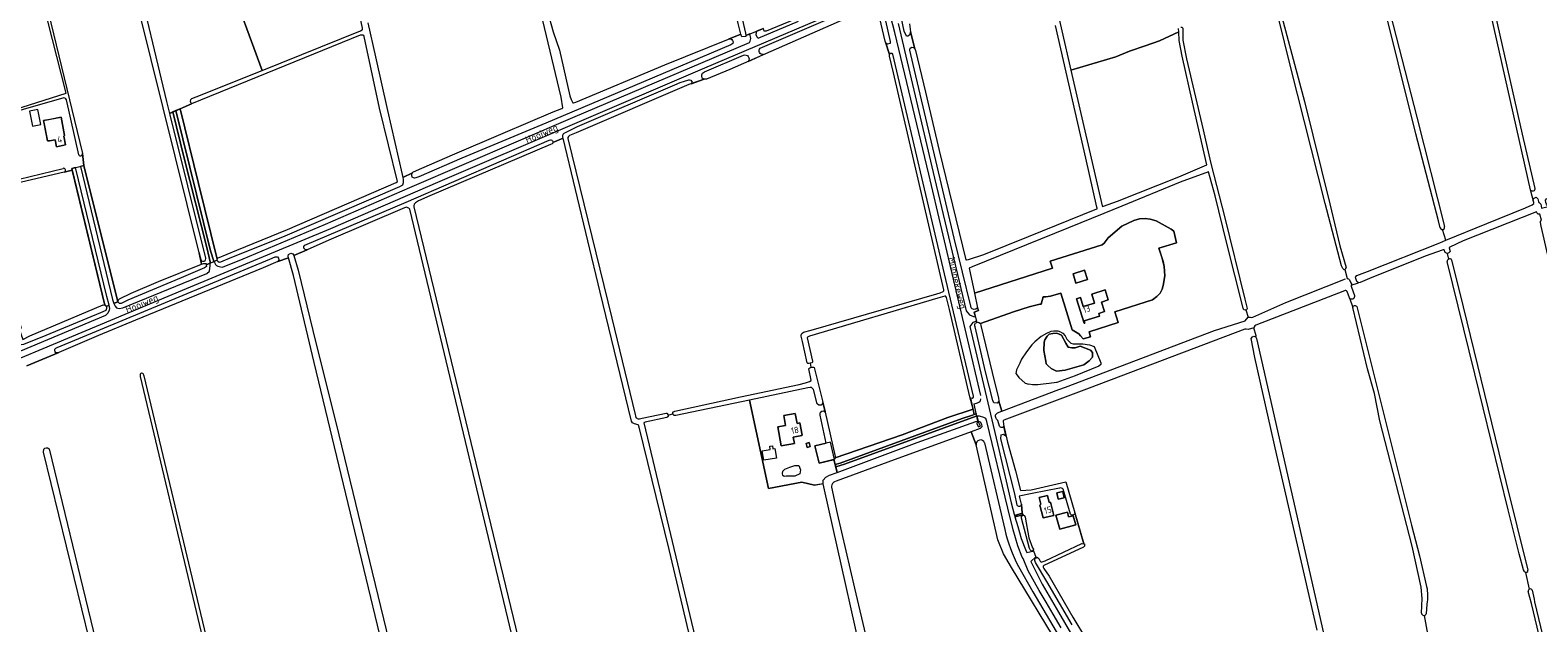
# Model space of a CAD drawing. Header units: metres. Extents: x 209813 to 223847, y 571801 to 587119.
# Tile 161 of 256: x 214723 to 215663, y 576928 to 577297. Entities that reach past the tile are written whole.
import ezdxf
from ezdxf.enums import TextEntityAlignment as Align

# ---------------------------------------------------------------- set-up
doc = ezdxf.new("R2010")
doc.units = ezdxf.units.M
for name, color, linetype, lineweight in [('B-RO-GR-GRAS-GV', 8, 'Continuous', 0), ('B-RO-GR-GROENVOORZIENING-GV', 8, 'Continuous', 0), ('B-RO-KW-KUNSTWERK_STUW-GV', 8, 'Continuous', 0), ('B-RO-OG-BEBOUWING-GV', 8, 'Continuous', 0), ('B-RO-OG-BEBOUWING-T18', 8, 'Continuous', 0), ('B-RO-OG-TERREIN_ERF-GV', 8, 'Continuous', 0), ('B-RO-OG-TOPOGRAFIE-T18', 8, 'Continuous', 0), ('B-RO-OG-WATER_MEER-GV', 8, 'Continuous', 0), ('B-RO-OG-WEG-GV', 8, 'Continuous', 0), ('B-RO-VH-VERHARDING_BETONSTRAATSTEEN-GV', 8, 'Continuous', 0), ('B-RO-VH-VERHARDING_HALFVERHARDING-GV', 8, 'Continuous', 0)]:
    doc.layers.add(name, color=color, linetype=linetype, lineweight=lineweight)
doc.styles.add('NLCS-ISO-M200-T18', font='txt', dxfattribs={"height": 0.36})

msp = doc.modelspace()

# ---------------------------------------------------------------- linework, layer by layer
at = {"layer": 'B-RO-GR-GRAS-GV', "flags": 128}
for points in [[(214896.615, 577449.684), (214862.642, 577585.574), (214743.319, 577547.613), (214740.761, 577546.759), (214743.017, 577537.464), (214752.242, 577501.563), (214707.226, 577489.371), (214712.258, 577467.503), (214706.75, 577466.194), (214696.834, 577463.213), (214756.056, 577219.809), (214756.958, 577212.371), (214777.983, 577127.483), (214778.323, 577127.623), (214778.505, 577128.676), (214779.112, 577129.283), (214786.479, 577132.834), (214803.328, 577140.103), (214830.265, 577150.991), (214828.726, 577157.991)], [(215673.03, 577450.234), (215671.953, 577450.005), (215663.071, 577487.064), (215649.331, 577480.47), (215631.613, 577473.006), (215612.349, 577463.846), (215605.903, 577460.516), (215601.924, 577457.582), (215602.298, 577456.987), (215603.269, 577452.91), (215653.117, 577231.783), (215660.896, 577198.096)], [(214691.476, 577240.132), (214745.852, 577257.374), (214694.217, 577459.771)], [(215605.425, 577165.79), (215631.035, 577176.327), (215655.131, 577185.985), (215659.304, 577187.951), (215660.342, 577188.653), (215660.273, 577189.412), (215658.185, 577197.296), (215624.838, 577345.89), (215621.035, 577362.892), (215600.073, 577452.111), (215599.672, 577453.678)], [(214828.726, 577157.991), (214783.923, 577338.822), (214770.742, 577415.48), (214771.038, 577416.861), (214772.383, 577417.669), (214877.318, 577443.479), (214894.796, 577448.277), (214895.919, 577448.546)], [(214933.857, 577301.13), (214938.697, 577280.046), (214946.072, 577246.673), (214955.131, 577206.852), (214955.571, 577205.006), (214961.633, 577207.711), (214961.966, 577208.224), (214964.094, 577209.367), (214986.495, 577218.962), (215018.218, 577232.43), (215049.342, 577245.688), (215054.776, 577247.953), (215055.388, 577248.279), (215054.357, 577254.952), (215041.57, 577307.902), (215036.32, 577328.802), (215034.556, 577333.125)], [(215601.962, 577173.594), (215600.827, 577177.899), (215586.859, 577232.136), (215564.802, 577320.779)], [(215566.969, 577321.775), (215587.298, 577242.494), (215604.587, 577174.367)], [(215239.277, 577307.242), (215159.313, 577272.156), (215144.821, 577266.214), (215143.372, 577266.053), (215133.813, 577262.735), (215063.675, 577232.698), (215059.559, 577231.085), (215058.76, 577230.395), (215058.422, 577229.866), (215058.407, 577229.199), (215085.912, 577117.328), (215100.349, 577057.248), (215100.542, 577056.49), (215100.9, 577055.55), (215101.061, 577055.324), (215101.185, 577055.2), (215101.6, 577054.879), (215102.212, 577054.687), (215103.075, 577054.687), (215104.682, 577054.968), (215119.743, 577058.257), (215120.218, 577058.138), (215120.409, 577057.979), (215120.996, 577057.026), (215123.758, 577057.693), (215123.742, 577057.995), (215123.838, 577058.391), (215123.854, 577058.725), (215124.012, 577058.947), (215124.203, 577059.042), (215125.182, 577059.445), (215166.02, 577068.365), (215202.654, 577076.115), (215206.577, 577077.047), (215208.957, 577077.959), (215209.99, 577078.455), (215210.106, 577078.736), (215208.514, 577085.743), (215208.652, 577085.957), (215208.827, 577086.084), (215209.163, 577086.441), (215209.906, 577086.814)], [(215209.351, 577089.259), (215208.554, 577089.153), (215208.001, 577089.132), (215207.615, 577089.563), (215204.566, 577102.867), (215203.894, 577106.147), (215203.829, 577106.952), (215204.308, 577107.809), (215205.354, 577108.549), (215210.039, 577109.763), (215288.259, 577132.506), (215290.352, 577133.148), (215292.304, 577134.008), (215292.678, 577134.399), (215292.799, 577135.057), (215261.413, 577270.163), (215258.921, 577280.435), (215258.8, 577281.407), (215256.193, 577289.879), (215252.761, 577303.823)], [(215541.214, 577148.158), (215540.491, 577149.895), (215530.224, 577188.654), (215508.777, 577274.109), (215501.256, 577304.364)], [(215503.329, 577304.971), (215517.351, 577252.247), (215533.094, 577188.482), (215539.444, 577162.288), (215543.458, 577148.877)], [(215271.259, 577300.582), (215271.987, 577295.657), (215274.647, 577284.983), (215274.944, 577283.899), (215281.372, 577258.026), (215289.786, 577221.689), (215306.327, 577153.721), (215306.773, 577153.691), (215308.024, 577153.867), (215317.679, 577157.012), (215345.485, 577168.13), (215388.046, 577185.316), (215388.199, 577185.457), (215388.215, 577185.905), (215388.067, 577186.398), (215381.119, 577216.84), (215362.346, 577299.593)], [(215440.307, 577298.538), (215440.976, 577298.514), (215441.592, 577297.836), (215441.694, 577296.275), (215441.633, 577290.388), (215443.908, 577278.736), (215454.366, 577234.674), (215458.833, 577214.526), (215460.918, 577206.302), (215467.466, 577180.657), (215480.13, 577129.203), (215481.722, 577123.332), (215481.259, 577122.559), (215480.801, 577122.423), (215482.411, 577118.012)], [(215659.941, 577190.475), (215660.002, 577191.822), (215661.725, 577192.638), (215662.875, 577191.565), (215663.185, 577190.038), (215663.498, 577189.414), (215663.914, 577189.133), (215664.607, 577188.335), (215665.06, 577185.909), (215669.137, 577186.953), (215668.127, 577188.347), (215667.775, 577189.356), (215667.628, 577190.696), (215668.147, 577191.675), (215669.562, 577192.453), (215734.922, 577219.153), (215769.506, 577233.067), (215791.582, 577242.313), (215796.385, 577244.566), (215797.714, 577245.383), (215796.464, 577250.546), (215795.717, 577250.933), (215795.373, 577251.753), (215795.054, 577253.367)], [(215150.672, 576850.715), (215121.5, 576973.3), (215102.895, 577049.471), (215102.43, 577050.77), (215102.264, 577050.936), (215100.023, 577051.606), (215098.81, 577052.097), (215098.148, 577053.202), (215078.616, 577133.46), (215055.49, 577229.353), (215049.097, 577226.697), (215049.032, 577226.374), (215048.579, 577225.921), (215047.641, 577225.453), (214972.381, 577193.423), (214965.4, 577190.474), (214963.454, 577189.115), (214962.783, 577188.348), (214962.475, 577187.362), (214962.538, 577186.609), (215053.602, 576809.931)], [(215480.801, 577122.423), (215480.378, 577122.298), (215479.613, 577122.613), (215479.256, 577123.488), (215468.803, 577164.602), (215461.738, 577193.438), (215457.595, 577208.517), (215439.901, 577201.954), (215403.587, 577187.077), (215392.355, 577182.569), (215370.337, 577173.554), (215310.275, 577149.341), (215308.463, 577148.485), (215309.123, 577145.485), (215311.795, 577132.927), (215360.457, 577148.469), (215358.949, 577152.914), (215391.372, 577163.079), (215392.525, 577164.106), (215395.144, 577167.36), (215403.558, 577174.504), (215411.019, 577178.076), (215414.671, 577179.108), (215418.084, 577179.346), (215421.338, 577179.028), (215424.91, 577177.996), (215434.276, 577172.758), (215435.943, 577171.408), (215437.61, 577164.185), (215426.656, 577160.851), (215429.276, 577152.676), (215429.99, 577149.58), (215430.466, 577143.706), (215429.355, 577137.753), (215428.641, 577135.451), (215427.45, 577132.991), (215425.307, 577130.768), (215422.608, 577128.784), (215399.272, 577121.322), (215401.332, 577114.66), (215383.172, 577108.834), (215384.098, 577105.725), (215379.435, 577104.369), (215377.946, 577106.354), (215376.855, 577107.577), (215372.622, 577109.992), (215365.544, 577132.812), (215359.062, 577130.96), (215356.25, 577130.629), (215354.531, 577130.563), (215353.373, 577126.032), (215352.546, 577126.032), (215345.766, 577124.478), (215336.043, 577121.27), (215315.505, 577114.027), (215315.787, 577112.738), (215324.271, 577077.454), (215326.845, 577067.664), (215327.054, 577065.728), (215328.896, 577059.351), (215364.424, 577072.847), (215368.45, 577074.328), (215450.956, 577105.623), (215461.376, 577109.724), (215480.402, 577115.576), (215482.299, 577117.973)], [(215664.935, 577174.542), (215664.409, 577176.829), (215664.409, 577177.565), (215665.121, 577178.241), (215664.117, 577181.986), (215662.886, 577182.089), (215662.098, 577182.937), (215661.924, 577183.43), (215616.317, 577165.517), (215607.986, 577161.623), (215607.464, 577161.327), (215607.438, 577161.131), (215608.151, 577158.833), (215607.261, 577157.943), (215606.469, 577157.582)], [(215546.547, 577137.825), (215550.972, 577139.391), (215550.102, 577140.224), (215549.467, 577141.943), (215549.253, 577142.889), (215549.963, 577143.867), (215556.717, 577146.321), (215601.8, 577164.298), (215605.425, 577165.79), (215603.44, 577172.452)], [(215660.776, 576940.611), (215691.621, 576811.833), (215692.443, 576809.431), (215697.476, 576812.737), (215740.3, 576847.036), (215740.677, 576847.364), (215738.829, 576853.439), (215664.935, 577174.542)], [(214973.62, 576785.807), (214900.301, 577089.792), (214887.421, 577143.789), (214884.375, 577154.847), (214877.713, 577152.671), (214868.642, 577148.638), (214789.174, 577116.174), (214766.112, 577106.521), (214741.214, 577095.884), (214721.397, 577087.588)], [(215607.296, 577154.148), (215606.469, 577157.582), (215606.308, 577157.509), (215605.151, 577158.171), (215604.465, 577159.972), (215603.712, 577159.801), (215592.486, 577155.85), (215557.965, 577142.016), (215552.144, 577139.567), (215550.972, 577139.391)], [(215609.052, 577153.692), (215616.291, 577124.422), (215642.881, 577015.546), (215656.648, 576960.342)], [(215542.461, 577147.66), (215544.049, 577141.962)], [(215654.429, 576959.609), (215653.795, 576960.586), (215651.213, 576970.608), (215644.374, 576998.085), (215623.459, 577082.749), (215606.304, 577152.607)], [(215485.312, 577117.992), (215505.709, 577127.175), (215542.912, 577141.819)], [(215542.242, 577134.388), (215487.171, 577112.935)], [(215545.403, 577141.242), (215546.372, 577139.424)], [(215546.586, 577136.618), (215548.457, 577131.378)], [(215545.366, 577129.942), (215543.956, 577133.956)], [(215545.366, 577129.942), (215547.47, 577123.867)], [(215590.268, 576933.737), (215590.809, 576942.867), (215590.015, 576949.905), (215584.553, 576975.425), (215564.443, 577053.407), (215561.047, 577070.412), (215556.756, 577085.695), (215547.47, 577123.867)], [(215550.018, 577124.504), (215584.125, 576988.428), (215589.063, 576969.372), (215593.513, 576950.199)], [(215485.841, 577111.238), (215482.354, 577110.234), (215481.084, 577110.521), (215480.243, 577110.418), (215383.184, 577073.708), (215330.032, 577053.844), (215329.731, 577053.318), (215329.857, 577051.02), (215332.341, 577040.214), (215337.254, 577022.352), (215340.508, 577009.97), (215347.139, 577010.542), (215349.759, 577011.158), (215368.632, 577015.498), (215379.93, 576976.831), (215380.291, 576976.786), (215380.291, 576975.46), (215379.788, 576974.733), (215355.009, 576963.324), (215354.679, 576962.875), (215354.679, 576962.258), (215355.084, 576961.465), (215358.377, 576956.635), (215373.108, 576931.234), (215381.583, 576916.962)], [(215365.62, 577108.582), (215363.979, 577109.217), (215361.334, 577109.217), (215359.27, 577109.005), (215356.73, 577107.841), (215353.29, 577105.936), (215349.321, 577102.496), (215347.575, 577100.75), (215344.294, 577096.305), (215341.013, 577091.701), (215340.114, 577089.32), (215337.891, 577085.087), (215337.574, 577082.97), (215338.368, 577081.753), (215339.426, 577080.377), (215343.342, 577076.938), (215345.564, 577076.144)], [(215365.62, 577108.582), (215366.837, 577108.053), (215368.371, 577106.306), (215369.403, 577104.19), (215371.917, 577101.676), (215373.372, 577101.279), (215376.15, 577101.412), (215379.325, 577101.279), (215383.426, 577100.75), (215386.337, 577099.692), (215390.57, 577089.505), (215390.46, 577088.522), (215389.247, 577087.389), (215374.563, 577081.436), (215363.027, 577077.361), (215362.815, 577077.255), (215358.423, 577076.567), (215354.56, 577076.303), (215351.226, 577075.773), (215347.893, 577075.721), (215345.564, 577076.144)], [(215525.24, 576923.054), (215500.211, 577031.973), (215486.399, 577092.837), (215484.113, 577104.751), (215484.925, 577105.737), (215485.873, 577106.016), (215487.065, 577105.702), (215487.182, 577105.416), (215487.239, 577106.412), (215485.841, 577111.238)], [(215487.182, 577105.416), (215487.484, 577104.677), (215530.224, 576916.665), (215529.218, 576916.288), (215528.651, 576915.974), (215531.04, 576905.411), (215532.269, 576905.114), (215533.012, 576904.405), (215542.723, 576861.685), (215570.491, 576739.212), (215573.989, 576724.306), (215574.139, 576724.008), (215575.88, 576724.657), (215589.251, 576731.661), (215597.442, 576736.464), (215606.846, 576742.481), (215610.566, 576745.658), (215620.488, 576752.604), (215627.433, 576757.961), (215628.624, 576759.813), (215623.142, 576789.157), (215594.228, 576912.081), (215593.125, 576919.844), (215594.037, 576920.713)], [(215248.415, 576876.108), (215217.977, 577012.227), (215217.446, 577014.2), (215212.187, 577013.439), (215204.289, 577015.284), (215183.419, 577011.29), (215171.588, 577066.26), (215166.698, 577065.216), (215125.729, 577056.643), (215125.012, 577056.645), (215124.568, 577056.709), (215124.175, 577057.136), (215123.981, 577057.455), (215123.758, 577057.693)], [(215120.996, 577057.026), (215121.06, 577056.725), (215120.91, 577056.444), (215120.885, 577056.153), (215120.758, 577055.915), (215120.163, 577055.478), (215106.652, 577052.582), (215106.109, 577052.311), (215105.844, 577052.057), (215155.361, 576844.426), (215155.589, 576842.878), (215155.01, 576842.036), (215154.199, 576841.688), (215154.023, 576841.694), (215155.777, 576836.117), (215161.836, 576838.459), (215162.278, 576838.356), (215162.77, 576838.181), (215163.127, 576838.09), (215163.68, 576837.223), (215163.866, 576836.826)], [(215364.634, 576913.186), (215334.958, 576962.053), (215329.924, 576970.555), (215326.344, 576979.28), (215312.813, 577038.37), (215309.672, 577046.628), (215257.758, 577027.571), (215225.566, 577015.776), (215224.653, 577015.456), (215224.162, 577015.118), (215223.429, 577014.397), (215222.946, 577013.619), (215222.675, 577012.827), (215222.653, 577012.054), (215226.181, 576995.789), (215237.002, 576949.228), (215252.394, 576884.129)], [(215657.622, 576948.702), (215655.302, 576959.059)], [(215591.936, 576932.245), (215594.037, 576920.713), (215594.998, 576920.552), (215595.506, 576919.536), (215595.845, 576918.022), (215631.582, 576764.845), (215632.512, 576761.127), (215634.149, 576762.295), (215640.252, 576767.38), (215687.819, 576805.083), (215690.531, 576807.344), (215690.735, 576807.725), (215690.723, 576808.004), (215689.542, 576811.474), (215658.767, 576939.764), (215656.793, 576947.055)], [(215593.728, 576939.245), (215593.222, 576933.325)]]:
    msp.add_lwpolyline(points, dxfattribs=at)
for points in [[(214918.046, 577356.636), (214914.798, 577371.246), (214912.504, 577379.656), (214911.684, 577382.017), (214910.796, 577383.135), (214909.792, 577383.139), (214883.048, 577371.879), (214863.119, 577362.997), (214863.882, 577358.714), (214869.174, 577345.75), (214871.357, 577338.606), (214846.684, 577329.941), (214867.899, 577271.616), (214929.311, 577296.293), (214930.244, 577296.763), (214930.451, 577297.072), (214930.489, 577297.864)], [(215040.893, 577327.293), (215041.497, 577324.05), (215049.3, 577295.511), (215053.157, 577284.132), (215059.785, 577255.665), (215060.509, 577253.492), (215061.509, 577251.457), (215061.993, 577251.457), (215063.512, 577251.745), (215118.814, 577275.13), (215158.509, 577291.065), (215166.131, 577294.044), (215164.548, 577300.756), (215151.583, 577358.419), (215150.972, 577359.07), (215149.942, 577359.205), (215146.155, 577358.303), (215131.664, 577354.178), (215044.506, 577330.117), (215042.077, 577329.282), (215040.919, 577328.393)], [(215392.267, 577187.025), (215400.947, 577190.228), (215439.15, 577205.329), (215456.658, 577212.802), (215447.689, 577251.789), (215441.238, 577280.489), (215439.312, 577290.118), (215439.013, 577295.514), (215427.058, 577290.022), (215418.054, 577286.902), (215408.337, 577283.603), (215399.78, 577279.948), (215371.921, 577271.679), (215391.411, 577187.168), (215391.589, 577186.894)], [(214823.985, 577250.693), (214816.904, 577247.684), (214828.357, 577201.156), (214840.031, 577153.969), (214840.271, 577154.689), (214852.26, 577159.569), (214883.843, 577172.571), (214951.424, 577201.837), (214952.362, 577202.363), (214941.042, 577248.019), (214931.57, 577292.757), (214931.25, 577293.29), (214930.821, 577293.515), (214930.515, 577293.617), (214929.145, 577293.555)], [(214718.78, 577104.144), (214723.158, 577106.43), (214768.996, 577125.565), (214769.984, 577125.417), (214749.723, 577209.444), (214744.682, 577208.188), (214703.72, 577198.618), (214700.942, 577199.015), (214699.883, 577200.073), (214696.047, 577214.625), (214687.315, 577212.243), (214690.888, 577200.602), (214717.875, 577111.173), (214716.686, 577110.446)], [(214896.13, 577159.879), (214887.69, 577156.406), (214890.377, 577147.134), (214899.55, 577109.596), (214915.75, 577044.655), (214950.361, 576902.004), (214981.12, 576775.007), (214985.094, 576758.544), (214985.46, 576758.086), (214987.125, 576758.715), (215049.158, 576793.088), (215055.141, 576796.558), (215052.608, 576803.328), (215052.102, 576803.505), (215051.741, 576804.229), (215051.398, 576805.202), (215048.406, 576816.26), (214959.97, 577185.119), (214959.441, 577185.731), (214958.791, 577186.101), (214957.843, 577186.364), (214956.596, 577186.043), (214909.481, 577165.963)], [(215296.166, 577122.774), (215294.286, 577130.101), (215294.046, 577130.76), (215293.843, 577130.941), (215293.241, 577130.945), (215288.904, 577129.728), (215209.093, 577106.048), (215207.829, 577105.493), (215207.599, 577105.065), (215210.962, 577090.529), (215210.843, 577089.907), (215210.446, 577089.511), (215209.636, 577089.275), (215209.351, 577089.259), (215209.906, 577086.814), (215210.24, 577086.846), (215210.462, 577086.83), (215210.869, 577086.865), (215211.2, 577086.825), (215211.541, 577086.719), (215211.835, 577086.508), (215212.674, 577083.345), (215217.033, 577065.91), (215218.662, 577058.923), (215218.857, 577058.793), (215224.985, 577031.213), (215224.922, 577030.39), (215266.786, 577044.678), (215295.113, 577055.468), (215310.916, 577060.568), (215308.963, 577068.425)], [(215359.481, 577085.934), (215357.497, 577087.786), (215356.439, 577088.976), (215356.306, 577090.564), (215354.984, 577097.178), (215355.116, 577102.338), (215355.645, 577103.925), (215357.1, 577106.042), (215358.291, 577107.365), (215360.672, 577107.762), (215363.053, 577107.894), (215366.096, 577106.836), (215368.61, 577101.676), (215370.065, 577099.295), (215372.446, 577098.766), (215374.563, 577098.766), (215377.605, 577099.824), (215384.088, 577097.443), (215385.278, 577095.855), (215385.411, 577092.945), (215383.294, 577090.696), (215379.987, 577088.315), (215368.213, 577085.007), (215362.921, 577084.346)], [(214792.258, 577080.987), (214792.173, 577082.677), (214792.824, 577083.288), (214793.634, 577082.995), (214794.307, 577081.513), (214880.017, 576722.003), (214880.161, 576721.466), (214879.93, 576721.069), (214879.242, 576720.652), (214878.65, 576720.716), (214877.878, 576721.308)], [(214815.883, 576687.715), (214774.659, 576858.424), (214731.663, 577033.978), (214732.06, 577035.698), (214732.689, 577036.293), (214733.35, 577036.69), (214734.276, 577036.624), (214735.301, 577035.929), (214819.397, 576688.951), (214819.51, 576686.608), (214818.584, 576685.867), (214817.287, 576685.364), (214816.652, 576685.734)]]:
    msp.add_lwpolyline(points, close=True, dxfattribs=at)
at = {"layer": 'B-RO-GR-GRAS-GV'}
for points in [[(215660.896, 577198.096, -0.9496082), (215658.185, 577197.296)], [(215543.956, 577133.956, 0.4204205), (215542.242, 577134.388)], [(215544.049, 577141.962, -0.1785941), (215545.403, 577141.242)], [(215546.372, 577139.424, -0.2216207), (215546.547, 577137.825)], [(215546.526, 577137.687, 0.0915441), (215546.586, 577136.618)], [(215548.457, 577131.378, -0.9158779), (215545.366, 577129.942)], [(215547.47, 577123.867, -0.7760645), (215550.018, 577124.504)], [(215482.411, 577118.012, -0.1138289), (215483.479, 577117.862)], [(215483.479, 577117.862, 0.1359198), (215484.951, 577117.9)], [(215484.951, 577117.9, 0.0240278), (215485.312, 577117.992)], [(215486.085, 577111.856, -0.0648394), (215485.841, 577111.238)], [(215487.171, 577112.935, 0.161191), (215486.085, 577111.856)], [(215593.513, 576950.199, -0.0857142), (215593.728, 576939.245)], [(215659.275, 576948.029, -0.0150564), (215660.776, 576940.611)]]:
    msp.add_lwpolyline(points, format="xyb", dxfattribs=at)
for centre, radius, start, end in [((215603.321, 577173.826), 1.379, 189.674712, 23.881723), ((215607.857, 577152.699), 1.554, 39.726281, 183.346494), ((215542.222, 577148.872), 1.236, 215.316185, 0.963411), ((215655.446, 576960.255), 1.205, 212.441705, 6.692989), ((215658.073, 576947.443), 1.337, 25.973465, 194.80565), ((215591.774, 576933.743), 1.506, 180.216308, 343.774677)]:
    msp.add_arc(centre, radius, start, end, dxfattribs=at)
at = {"layer": 'B-RO-GR-GROENVOORZIENING-GV', "flags": 128}
for points in [[(214816.904, 577247.684), (214814.199, 577246.534), (214835.841, 577159.327), (214837.839, 577152.772), (214837.974, 577152.546), (214839.863, 577153.463), (214840.031, 577153.969), (214828.357, 577201.156)], [(214830.265, 577150.991), (214831.365, 577151.44), (214833.044, 577151.44), (214833.157, 577150.589), (214835.56, 577151.565), (214835.496, 577152.382), (214835.06, 577155.013), (214833.49, 577161.376), (214819.359, 577216.953), (214812.275, 577245.716), (214810.239, 577244.851), (214832.621, 577154.737), (214832.585, 577153.522), (214832.049, 577152.664), (214830.977, 577152.521), (214830.406, 577152.736), (214830.048, 577153.594), (214828.726, 577157.991)], [(214769.984, 577125.417), (214770.232, 577125.38), (214770.844, 577124.656), (214772.582, 577125.337), (214771.173, 577130.913), (214751.736, 577211.07), (214749.467, 577210.504)], [(214754.725, 577211.814), (214774.699, 577128.861), (214775.616, 577126.538), (214777.983, 577127.483), (214756.958, 577212.371)], [(215310.916, 577060.568), (215295.113, 577055.468), (215266.786, 577044.678), (215224.922, 577030.39), (215224.676, 577029.42), (215224.244, 577029.316), (215225.002, 577026.221), (215228.139, 577026.997), (215304.142, 577054.849), (215309.941, 577056.719), (215311.68, 577057.404)], [(215226.211, 577021.29), (215276.004, 577039.824), (215312.737, 577053.034), (215313.972, 577053.24), (215313.308, 577056.285), (215312.747, 577056.261), (215230.804, 577026.394), (215225.365, 577024.74)]]:
    msp.add_lwpolyline(points, close=True, dxfattribs=at)
at = {"layer": 'B-RO-KW-KUNSTWERK_STUW-GV', "flags": 128}
msp.add_lwpolyline([(215315.45, 577050.166), (215314.344, 577052.559), (215313.088, 577051.979), (215314.194, 577049.586)], close=True, dxfattribs=at)
at = {"layer": 'B-RO-OG-BEBOUWING-GV', "flags": 128}
for points in [[(214723.068, 577246.128), (214724.928, 577236.815), (214730.117, 577237.851), (214728.257, 577247.164)], [(214735.715, 577241.109), (214731.858, 577240.384), (214734.253, 577227.652), (214735.529, 577227.647), (214739.004, 577228.301), (214739.795, 577224.095), (214745.394, 577225.148), (214744.36, 577230.649), (214744.824, 577230.952), (214742.667, 577242.417)], [(215375.037, 577139.158), (215382.197, 577141.392), (215380.41, 577147.12), (215373.25, 577144.886)], [(215375.421, 577129.395), (215380.188, 577114.121), (215380.57, 577114.241), (215380.126, 577115.663), (215389.748, 577118.666), (215389.255, 577120.274), (215392.852, 577121.374), (215390.984, 577127.359), (215395.175, 577128.667), (215393.214, 577134.948), (215384.819, 577132.328), (215386.577, 577126.696), (215379.558, 577124.506), (215377.8, 577130.138)], [(215198.855, 577043.302), (215204.126, 577044.286), (215204.501, 577044.5), (215203.085, 577052.086), (215201.255, 577051.744), (215200.079, 577058.043), (215192.91, 577056.705), (215194.063, 577050.528), (215189.231, 577049.626), (215191.43, 577037.843), (215199.589, 577039.366)], [(215222.022, 577040.095), (215212.376, 577037.771), (215214.954, 577027.077), (215224.676, 577029.42)], [(215207.481, 577036.859), (215209.354, 577037.325), (215208.728, 577039.841), (215206.855, 577039.375)], [(215361.146, 576994.499), (215359.195, 577002.68), (215358.321, 577002.472), (215357.244, 577006.985), (215352.144, 577005.768), (215353.181, 577001.422), (215352.613, 577000.923), (215354.522, 576992.918)], [(215363.905, 577004.666), (215367.665, 577005.5), (215366.81, 577009.352), (215363.05, 577008.518)], [(215362.537, 576994.609), (215364.88, 576985.908), (215374.905, 576988.607), (215373.361, 576994.339), (215370.473, 576993.561), (215369.674, 576996.531)]]:
    msp.add_lwpolyline(points, close=True, dxfattribs=at)
at = {"layer": 'B-RO-OG-TERREIN_ERF-GV', "flags": 128}
for points in [[(214871.357, 577338.606), (214869.174, 577345.75), (214863.882, 577358.714), (214863.119, 577362.997), (214835.969, 577350.897), (214796.301, 577334.891), (214795.091, 577334.684), (214793.521, 577336.552), (214788.747, 577335.079), (214808.398, 577252.264), (214810.239, 577244.851), (214823.985, 577250.693), (214823.306, 577252.159), (214823.521, 577253.446), (214824.199, 577254.018), (214826.951, 577255.162), (214867.899, 577271.616), (214846.684, 577329.941)], [(214732.215, 577238.488), (214731.858, 577240.384), (214742.667, 577242.417), (214744.824, 577230.952), (214744.36, 577230.649), (214745.394, 577225.148), (214739.795, 577224.095), (214739.004, 577228.301), (214735.529, 577227.647), (214734.253, 577227.652)], [(215429.99, 577149.58), (215428.72, 577154.739), (215426.656, 577160.851), (215437.61, 577164.185), (215435.943, 577171.408), (215434.276, 577172.758), (215424.91, 577177.996), (215421.338, 577179.028), (215418.084, 577179.346), (215414.671, 577179.108), (215411.019, 577178.076), (215403.558, 577174.504), (215395.144, 577167.36), (215392.525, 577164.106), (215391.372, 577163.079), (215358.949, 577152.914), (215360.457, 577148.469), (215311.795, 577132.927), (215313.742, 577123.778), (215314.335, 577122.021), (215311.664, 577121.152), (215313.157, 577114.702), (215313.844, 577114.784), (215314.534, 577114.569), (215315.505, 577114.027), (215336.043, 577121.27), (215345.766, 577124.478), (215352.546, 577126.032), (215353.373, 577126.032), (215354.531, 577130.563), (215356.25, 577130.629), (215359.062, 577130.96), (215365.544, 577132.812), (215372.622, 577109.992), (215376.855, 577107.577), (215377.946, 577106.354), (215379.435, 577104.369), (215384.098, 577105.725), (215383.172, 577108.834), (215401.332, 577114.66), (215399.272, 577121.322), (215422.608, 577128.784), (215425.307, 577130.768), (215427.45, 577132.991), (215428.641, 577135.451), (215429.355, 577137.753), (215430.466, 577143.706)], [(215373.25, 577144.886), (215380.41, 577147.12), (215382.197, 577141.392), (215375.037, 577139.158)], [(215393.214, 577134.948), (215395.175, 577128.667), (215390.984, 577127.359), (215392.852, 577121.374), (215389.255, 577120.274), (215389.748, 577118.666), (215380.126, 577115.663), (215380.57, 577114.241), (215380.188, 577114.121), (215375.421, 577129.395), (215377.8, 577130.138), (215379.558, 577124.506), (215386.577, 577126.696), (215384.819, 577132.328)], [(215226.211, 577021.29), (215224.244, 577029.316), (215214.954, 577027.077), (215212.376, 577037.771), (215219.454, 577039.477), (215215.667, 577056.989), (215215.637, 577057.894), (215215.811, 577058.706), (215216.681, 577059.511), (215217.72, 577059.551), (215218.662, 577058.923), (215217.226, 577064.85), (215216.92, 577063.8), (215216.196, 577063.142), (215214.807, 577063.142), (215213.848, 577063.9), (215211.447, 577072.898), (215210.659, 577073.824), (215210.189, 577074.128), (215209.435, 577074.198), (215208.007, 577074.039), (215171.588, 577066.26), (215183.419, 577011.29), (215204.289, 577015.284), (215212.187, 577013.439), (215217.421, 577014.293), (215217.421, 577016.398), (215219.176, 577018.246), (215221.545, 577019.553)], [(215192.91, 577056.705), (215200.079, 577058.043), (215201.255, 577051.744), (215203.085, 577052.086), (215204.501, 577044.5), (215204.126, 577044.286), (215198.855, 577043.302), (215199.589, 577039.366), (215191.43, 577037.843), (215189.231, 577049.626), (215194.063, 577050.528)], [(215188.45, 577030.25), (215180.458, 577028.866), (215179.437, 577034.762), (215184.602, 577035.656), (215184.256, 577037.652), (215185.884, 577037.934), (215186.23, 577035.938), (215187.429, 577036.146)], [(215208.728, 577039.841), (215209.354, 577037.325), (215207.481, 577036.859), (215206.855, 577039.375)], [(215199.949, 577025.643), (215202.289, 577025.497), (215203.466, 577022.982), (215202.956, 577020.494), (215199.872, 577019.008), (215194.384, 577018.939), (215193.146, 577018.749), (215192.406, 577019.392), (215192.137, 577020.534), (215192.404, 577022.096), (215193.663, 577023.21), (215196.749, 577024.553)], [(215352.613, 577000.923), (215353.181, 577001.422), (215352.144, 577005.768), (215357.244, 577006.985), (215358.321, 577002.472), (215359.195, 577002.68), (215361.146, 576994.499), (215354.522, 576992.918)], [(215366.81, 577009.352), (215367.665, 577005.5), (215363.905, 577004.666), (215363.05, 577008.518)], [(215370.473, 576993.561), (215373.361, 576994.339), (215374.905, 576988.607), (215364.88, 576985.908), (215362.537, 576994.609), (215369.674, 576996.531)]]:
    msp.add_lwpolyline(points, close=True, dxfattribs=at)
for points in [[(215207.51, 577349.957), (215159.193, 577338.399), (215169.171, 577294.836), (215169.243, 577293.244), (215180.28, 577297.747)], [(215357.416, 577334.98), (215366.274, 577296.165), (215371.921, 577271.679), (215399.78, 577279.948), (215408.337, 577283.603), (215418.054, 577286.902), (215427.058, 577290.022), (215439.013, 577295.514), (215438.997, 577297.654)], [(214744.463, 577254.543), (214693.499, 577240.051)], [(214753.76, 577218.958), (214746.024, 577253.34)], [(214744.682, 577208.188), (214749.723, 577209.444), (214749.467, 577210.504), (214756.958, 577212.371), (214756.06, 577219.772)], [(214702.694, 577200.506), (214744.051, 577210.609)], [(215347.679, 577008.204), (215339.682, 577006.513), (215340.975, 577001.61)], [(215364.772, 577011.435), (215347.679, 577008.204)], [(215371.641, 576995.324), (215367.013, 577010.828)], [(215341.002, 577001.381), (215341.606, 576996.086), (215342.043, 576994.596), (215342.32, 576994.65), (215342.98, 576994.42), (215343.339, 576993.328), (215345.644, 576980.624), (215347.992, 576974.315), (215348.61, 576973.45), (215348.313, 576972.782), (215350.278, 576968.198), (215350.806, 576968.543), (215351.856, 576967.739), (215352.663, 576966.1), (215352.946, 576965.783), (215353.331, 576965.508), (215353.985, 576965.538), (215355.895, 576966.344), (215378.721, 576976.982), (215379.93, 576976.831), (215374.244, 576996.291)]]:
    msp.add_lwpolyline(points, dxfattribs=at)
at = {"layer": 'B-RO-OG-TERREIN_ERF-GV'}
for points in [[(214746.024, 577253.34, 0.2497596), (214744.463, 577254.543)], [(215367.013, 577010.828, 0.4035981), (215364.772, 577011.435)], [(215340.975, 577001.61, -0.0458686), (215341.002, 577001.381)], [(215374.244, 576996.291, -0.7998769), (215371.641, 576995.324)]]:
    msp.add_lwpolyline(points, format="xyb", dxfattribs=at)
for centre, start, end in [((214754.813, 577219.639), 212.868293, 6.692989), ((214754.813, 577219.639), 212.868293, 6.692989), ((214744.276, 577209.375), 288.869513, 104.095814), ((214744.276, 577209.375), 288.869513, 104.095814)]:
    msp.add_arc(centre, 1.254, start, end, dxfattribs=at)
at = {"layer": 'B-RO-OG-WATER_MEER-GV', "flags": 128}
msp.add_lwpolyline([(215370.065, 577099.295), (215368.61, 577101.676), (215366.096, 577106.836), (215363.053, 577107.894), (215360.672, 577107.762), (215358.291, 577107.365), (215357.1, 577106.042), (215355.645, 577103.925), (215355.116, 577102.338), (215354.984, 577097.178), (215356.306, 577090.564), (215356.439, 577088.976), (215357.497, 577087.786), (215359.481, 577085.934), (215362.921, 577084.346), (215368.213, 577085.007), (215379.987, 577088.315), (215383.294, 577090.696), (215385.411, 577092.945), (215385.278, 577095.855), (215384.088, 577097.443), (215377.605, 577099.824), (215374.563, 577098.766), (215372.446, 577098.766)], close=True, dxfattribs=at)
at = {"layer": 'B-RO-OG-WEG-GV', "flags": 128}
for points in [[(215258.264, 577310.344), (215257.616, 577312.845), (215256.702, 577314.68), (215252.825, 577317.714), (215250.217, 577317.968), (215247.651, 577317.255), (215244.586, 577315.854), (215143.508, 577273.032), (214977.336, 577201.779), (214910.552, 577172.884), (214820.603, 577135.495), (214627.873, 577054.999), (214627.057, 577053.02), (214627.25, 577052.653), (214623.704, 577051.249), (214621.815, 577052.468), (214594.712, 577041.149), (214572.481, 577032.373), (214562.952, 577028.311)], [(215178.21, 577285.45), (215240.817, 577312.15), (215244.792, 577313.238), (215246.674, 577312.963), (215250.32, 577311.789), (215252.759, 577309.859), (215253.39, 577309.08)], [(215212.657, 577308.632), (215181.997, 577296.052), (215180.845, 577295.967), (215180.28, 577297.747), (215176.045, 577296.019), (215175.524, 577293.857), (215176.143, 577292.413), (215176.991, 577291.62), (215202.237, 577302.333)], [(215315.655, 577069.078), (215283.264, 577206.938), (215262.213, 577295.116), (215258.264, 577310.344), (215253.39, 577309.08), (215253.93, 577308.413), (215255.413, 577305.734), (215256.343, 577302.359), (215259.289, 577289.527), (215259.219, 577288.406), (215257.671, 577287.843), (215256.534, 577288.639)], [(215264.194, 577300.789), (215286.889, 577204.581), (215306.553, 577121.858), (215308.618, 577119.386), (215311.082, 577118.295), (215312.354, 577118.17), (215311.664, 577121.152), (215314.335, 577122.021), (215313.742, 577123.778), (215312.564, 577122.862), (215311.355, 577122.701), (215310.409, 577123.061), (215309.661, 577123.853), (215309.475, 577124.725), (215299.044, 577167.215), (215273.681, 577275.176), (215271.538, 577284.119), (215271.538, 577284.557), (215271.738, 577285.356), (215272.694, 577285.951), (215273.529, 577285.867), (215274.16, 577285.585), (215274.647, 577284.983), (215271.987, 577295.657), (215271.363, 577293.472), (215270.185, 577292.951), (215269.34, 577292.951), (215267.897, 577296.004), (215266.198, 577304.883)], [(215256.534, 577288.639), (215258.8, 577281.407), (215259.168, 577282.356), (215260.263, 577282.356), (215260.759, 577281.625), (215293.655, 577141.425), (215310.908, 577068.781), (215310.948, 577068.064), (215310.263, 577067.207), (215309.229, 577067.552), (215311.68, 577057.404), (215312.775, 577057.836), (215312.94, 577057.975), (215311.614, 577064.028), (215313.116, 577064.444)], [(214721.397, 577087.588), (214741.214, 577095.884), (214740.198, 577095.651), (214739.537, 577095.794), (214738.964, 577096.304), (214738.823, 577096.979), (214738.924, 577097.968), (214739.497, 577098.63), (214739.95, 577098.901), (214740.302, 577099.075), (214872.854, 577154.072), (214876.186, 577155.424), (214877.447, 577155.459), (214878.203, 577154.757), (214878.334, 577153.582), (214877.713, 577152.671), (214884.375, 577154.847), (214884.116, 577155.87), (214884.396, 577157.04), (214885.788, 577157.78), (214887.132, 577157.444), (214887.69, 577156.406), (214896.13, 577159.879), (214894.759, 577160.134), (214893.934, 577160.916), (214894.059, 577161.957), (214894.533, 577162.796), (214957.64, 577189.536), (215046.821, 577228.065), (215047.535, 577228.321), (215047.946, 577228.336), (215048.456, 577228.204), (215048.966, 577227.762), (215049.16, 577227.352), (215049.16, 577227.011), (215049.097, 577226.697), (215055.49, 577229.353), (215055.364, 577229.891), (215055.379, 577231.21), (215055.527, 577231.825), (215056.095, 577232.564), (215064.441, 577236.659), (215125.201, 577262.532), (215128.433, 577263.968), (215133.842, 577265.64), (215134.203, 577265.64), (215134.981, 577265.56), (215135.806, 577264.28), (215135.232, 577263.275), (215143.372, 577266.053), (215142.11, 577266.775), (215141.828, 577268.024), (215141.902, 577268.884), (215142.397, 577269.802), (215142.972, 577270.282), (215143.485, 577270.641), (215167.945, 577281.073)], [(215170.766, 577277.181), (215180.367, 577281.394)], [(214563.223, 577033.283), (214717.535, 577097.08), (214770.51, 577119.164), (214771.885, 577120.478), (214772.886, 577122.292), (214773.011, 577123.418), (214772.582, 577125.337), (214770.844, 577124.656), (214771.012, 577124.457), (214771.012, 577123.407), (214770.625, 577122.023), (214767.331, 577120.697), (214733.205, 577106.451), (214719.291, 577100.861), (214717.855, 577100.755), (214717.304, 577101.256), (214711.038, 577098.514)], [(215338.476, 577000.97), (215336.897, 577007.863), (215328.132, 577042.213), (215328.498, 577044.716), (215329.893, 577045.131), (215331.322, 577044.115), (215330.066, 577050.081), (215329.149, 577049.32), (215328.068, 577049.278), (215327.739, 577049.608), (215327.444, 577050.001), (215326.36, 577053.707), (215326.104, 577053.882), (215325.827, 577054.108), (215325.569, 577054.441), (215325.322, 577054.811), (215324.786, 577056.176), (215324.978, 577057.192), (215325.484, 577057.74), (215326.122, 577058.296), (215328.896, 577059.351), (215327.054, 577065.728), (215325.881, 577064.457), (215323.952, 577064.64), (215323.193, 577066.022), (215318.645, 577083.883), (215312.249, 577111.911), (215312.044, 577112.615), (215312.068, 577113.539), (215312.517, 577114.333), (215313.157, 577114.702), (215312.966, 577115.53), (215310.852, 577114.54), (215308.838, 577112.156), (215326.895, 577035.5), (215334.722, 577002.395), (215336.779, 576994.541), (215341.682, 576995.825)], [(215315.026, 577065.458), (215315.504, 577065.866), (215315.715, 577067.129)], [(215365.86, 576924.56), (215360.81, 576932.98), (215356.37, 576940.59), (215352.14, 576947.67), (215345.28, 576960), (215342.12, 576967.69), (215341.587, 576968.593), (215338.843, 576975.559), (215335.903, 576985.529), (215332.52, 576999.074), (215319.407, 577052.955), (215318.941, 577054.956), (215317.592, 577055.573), (215314.878, 577056.351), (215313.308, 577056.285), (215314.059, 577053.254), (215315.253, 577052.832), (215316.168, 577051.428), (215316.3, 577049.72), (215315.258, 577048.678), (215309.672, 577046.628), (215312.813, 577038.37)], [(215318.081, 577039.676), (215330.719, 576985.822)], [(215341.682, 576995.825), (215341.606, 576996.086), (215341.002, 577001.381)], [(215372.578, 576926.323), (215356.8, 576953.451), (215349.84, 576965.153), (215349.358, 576966.417), (215349.358, 576967.597), (215350.278, 576968.198), (215350.088, 576968.64), (215346.878, 576965.907), (215353.99, 576951.76), (215364.07, 576934.35), (215371.59, 576921.41)], [(215339.163, 576962.766), (215348.166, 576946.861), (215366.884, 576915.158)]]:
    msp.add_lwpolyline(points, dxfattribs=at)
for points in [[(215158.509, 577291.065), (215159.317, 577291.15), (215160.001, 577291.15), (215160.649, 577290.8), (215161.043, 577290.157), (215161.381, 577289.337), (215161.14, 577288.37), (215160.026, 577287.538), (215134.016, 577276.408), (215044.631, 577238.82), (214992.482, 577217.006), (214965.695, 577205.395), (214963.649, 577204.72), (214962.996, 577204.565), (214962.293, 577204.653), (214961.551, 577205.202), (214961.276, 577206.193), (214961.276, 577207.161), (214961.633, 577207.711), (214955.571, 577205.006), (214955.906, 577203.604), (214955.906, 577201.658), (214955.487, 577200.032), (214953.656, 577199.07), (214880.636, 577167.813), (214848.881, 577155.145), (214841.94, 577152.254), (214841.207, 577152.049), (214840.39, 577152.532), (214839.932, 577153.341), (214837.974, 577152.545), (214838.362, 577151.894), (214838.883, 577150.713), (214839.566, 577150.041), (214840.298, 577149.735), (214841.141, 577149.525), (214842.048, 577149.203), (214843.248, 577149.06), (214856.199, 577154.169), (214907.503, 577175.915), (214960.069, 577198.725), (215061.554, 577242.179), (215171.653, 577288.99), (215172.088, 577289.759), (215172.432, 577291.53), (215171.747, 577294.265), (215169.243, 577293.244), (215169.269, 577292.681), (215166.896, 577292.417), (215166.131, 577294.044)], [(214778.323, 577127.623), (214775.616, 577126.538), (214776.387, 577124.857), (214777.325, 577123.731), (214778.889, 577123.293), (214781.265, 577123.668), (214833.593, 577145.238), (214835.267, 577146.6), (214835.678, 577150.055), (214835.56, 577151.565), (214833.157, 577150.589), (214833.299, 577149.525), (214832.07, 577148.683), (214817.476, 577142.498), (214784.331, 577128.519), (214780.19, 577126.551), (214779.027, 577126.53), (214778.273, 577127.333)], [(215337.004, 576993.683), (215338.757, 576987.586), (215340.965, 576980.167), (215343.486, 576973.246), (215344.36, 576971.344), (215348.052, 576972.164), (215348.487, 576972.376), (215348.313, 576972.782), (215348.17, 576972.46), (215347.35, 576972.27), (215346.5, 576973.18), (215345.992, 576973.923), (215343.904, 576981.799), (215341.11, 576992.74), (215341.15, 576994.11), (215341.76, 576994.54), (215342.043, 576994.596), (215341.932, 576994.974)]]:
    msp.add_lwpolyline(points, close=True, dxfattribs=at)
at = {"layer": 'B-RO-OG-WEG-GV'}
for points in [[(215180.367, 577281.394, -0.7036602), (215178.21, 577285.45)], [(215167.945, 577281.073, -0.7762465), (215170.766, 577277.181)], [(215313.116, 577064.444, 0.1095755), (215315.026, 577065.458)], [(215341.002, 577001.381, -0.8718524), (215338.476, 577000.97)], [(215330.719, 576985.822, 0.069835), (215339.163, 576962.766)]]:
    msp.add_lwpolyline(points, format="xyb", dxfattribs=at)
msp.add_arc((215315.508, 577038.776), 2.726, 19.285911, 189.076072, dxfattribs=at)
at = {"layer": 'B-RO-VH-VERHARDING_BETONSTRAATSTEEN-GV', "flags": 128}
msp.add_lwpolyline([(215341.932, 576994.974), (215341.682, 576995.825), (215336.779, 576994.541), (215337.004, 576993.683)], close=True, dxfattribs=at)
at = {"layer": 'B-RO-VH-VERHARDING_HALFVERHARDING-GV', "flags": 128}
for points in [[(214814.199, 577246.534), (214812.275, 577245.716), (214819.359, 577216.953), (214833.49, 577161.376), (214835.06, 577155.013), (214835.496, 577152.382), (214835.56, 577151.565), (214837.974, 577152.546), (214837.839, 577152.772), (214835.841, 577159.327)], [(215313.308, 577056.285), (215312.94, 577057.975), (215312.775, 577057.836), (215309.941, 577056.719), (215304.142, 577054.849), (215228.139, 577026.997), (215225.002, 577026.221), (215225.365, 577024.74), (215230.804, 577026.394), (215312.747, 577056.261)]]:
    msp.add_lwpolyline(points, close=True, dxfattribs=at)

# ---------------------------------------------------------------- texts
at = {"layer": 'B-RO-OG-BEBOUWING-T18', "style": 'NLCS-ISO-M200-T18'}
for s, rotation, p in [('4', 10.7, (214741.855, 577228.553)), ('13', 17.3, (215381.623, 577122.95)), ('18', 10.6, (215199.861, 577047.559)), ('15', 13.4, (215357.458, 576997.848))]:
    msp.add_text(s, height=4, rotation=rotation, dxfattribs=at).set_placement(p, align=Align.MIDDLE)
at = {"layer": 'B-RO-OG-TOPOGRAFIE-T18', "style": 'NLCS-ISO-M200-T18'}
for s, rotation, p in [('Hooiweg', 23.2, (215042.34, 577231.623)), ('Munnekeweg', 283.2, (215300.366, 577139.051)), ('Hooiweg', 22.4, (214793.251, 577125.775))]:
    msp.add_text(s, height=4.5, rotation=rotation, dxfattribs=at).set_placement(p, align=Align.MIDDLE)

doc.saveas('drawing.dxf')
